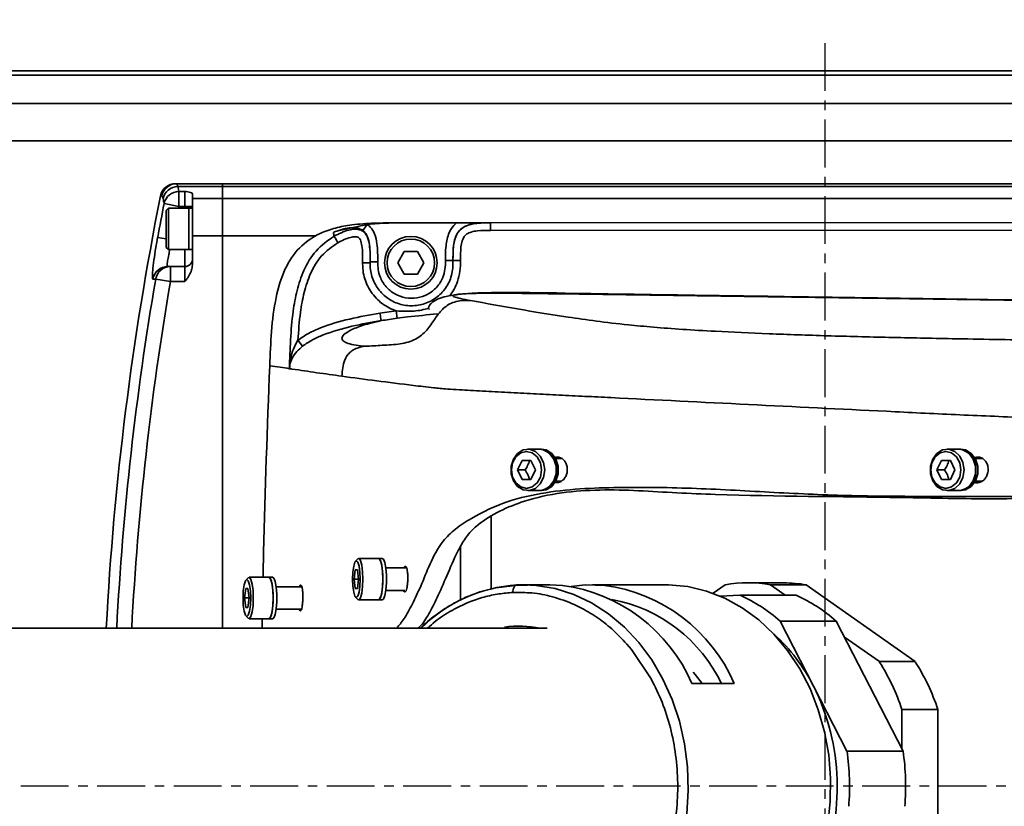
# Model space of a CAD drawing. Header units: millimetres. Extents: x 13873 to 18697, y 1443 to 6366.
# Tile 7 of 28: x 16019 to 16150, y 3487 to 3591. Entities that reach past the tile are written whole.
import ezdxf

# ---------------------------------------------------------------- set-up
doc = ezdxf.new("R2010")
doc.units = ezdxf.units.MM
doc.header["$PDSIZE"] = -1
doc.linetypes.add('CENTER', pattern=[10.16, 6.35, -1.27, 1.27, -1.27])
doc.styles.add('标准汉字', font='gbenor.shx', dxfattribs={"bigfont": 'gbcbig.shx'})
doc.dimstyles.new('ISO-25', dxfattribs={"dimscale": 5, "dimtxt": 3.5, "dimasz": 5, "dimexe": 3.5, "dimexo": 0.625, "dimtad": 1, "dimdec": 1, "dimdsep": 46, "dimtxsty": '标准汉字', "dimcen": 2.5, "dimclrd": 1, "dimclre": 1, "dimadec": 0, "dimazin": 0, "dimtfac": 1, "dimtdec": 1, "dimtmove": 1, "dimatfit": 3, "dimfxl": 1, "dimarcsym": 0})

# ---------------------------------------------------------------- blocks, each defined once
blk = doc.blocks.new('*D72')
at = {"color": 1, "lineweight": -2, "transparency": 16777216}
for p, q in [((16589.44, 3882.95), (16525.87, 3855.55)), ((15676.41, 3489.42), (16502.91, 3845.65))]:
    blk.add_line(p, q, dxfattribs=at)
at = {"color": 1, "transparency": 16777216}
blk.add_solid([(16524.22, 3859.38), (16527.52, 3851.72), (16502.91, 3845.65)], dxfattribs=at)
at = {"layer": 'Defpoints', "color": 0, "transparency": 16777216}
for p in [(16502.91, 3845.65), (15676.41, 3489.42)]:
    blk.add_point(p, dxfattribs=at)
at = {"color": 0, "transparency": 16777216, "insert": (16564.43, 3885.1), "char_height": 17.5, "attachment_point": 5, "rotation": 23.3168, "style": '标准汉字'}
blk.add_mtext('R900', dxfattribs=at)

msp = doc.modelspace()

# ---------------------------------------------------------------- linework, layer by layer
at = {"color": 4, "linetype": 'CENTER'}
for p, q in [((16126.41, 3588.09), (16126.41, 3390.75)), ((16655.88, 3489.42), (15445.04, 3489.42))]:
    msp.add_line(p, q, dxfattribs=at)
at = {"linetype": 'Continuous', "lineweight": 35}
for p, q in [((15581.41, 3584.42), (16206.41, 3584.42)), ((16206.41, 3583.84), (15581.41, 3583.84)), ((15581.41, 3580.07), (16206.41, 3580.07)), ((16206.41, 3575.13), (15752.18, 3575.13)), ((16040.13, 3569.42), (16040.31, 3569.42)), ((16040.31, 3569.42), (16040.46, 3569.04)), ((16040.31, 3569.42), (16046.41, 3569.42)), ((16040.46, 3569.04), (16046.41, 3569.04)), ((16046.41, 3569.04), (16046.41, 3569.42)), ((16046.41, 3569.42), (16636.41, 3569.42)), ((16046.41, 3567.47), (16046.41, 3569.04)), ((16636.41, 3569.04), (16046.41, 3569.04)), ((16038.35, 3567.81), (16038.17, 3567.81)), ((16038.5, 3567.44), (16038.35, 3567.81)), ((16040.6, 3568.39), (16041.41, 3568.39)), ((16040.6, 3568.39), (16040.6, 3566.41)), ((16041.41, 3566.41), (16041.41, 3568.39)), ((16042.41, 3568.11), (16042.41, 3567.47)), ((16040.6, 3566.41), (16038.65, 3566.79)), ((16040.6, 3566.41), (16040.56, 3566.17)), ((16041.41, 3566.41), (16040.6, 3566.41)), ((16042.41, 3566.41), (16041.41, 3566.41)), ((16041.41, 3566.17), (16041.41, 3566.41)), ((16042.41, 3567.47), (16046.41, 3567.47)), ((16042.41, 3567.47), (16042.41, 3562.51)), ((16046.41, 3562.51), (16046.41, 3567.47)), ((16046.41, 3567.47), (16636.41, 3567.47)), ((16039.21, 3566.17), (16038.91, 3565.87)), ((16038.91, 3563.42), (16038.91, 3565.87)), ((16041.91, 3566.17), (16039.21, 3566.17)), ((16039.21, 3566.17), (16039.21, 3563.42)), ((16042.41, 3566.17), (16041.91, 3566.17)), ((16041.91, 3566.17), (16041.91, 3563.42)), ((16041.91, 3560.67), (16041.91, 3566.17)), ((16061.71, 3563.18), (16065.62, 3564.02)), ((16065.03, 3563.21), (16065.62, 3564.02)), ((16069.62, 3564.21), (16366.87, 3564.39)), ((16071.01, 3564.21), (16069.62, 3564.21)), ((16071.01, 3564.21), (16071.08, 3564.21)), ((16071.01, 3564.21), (16071.08, 3564.21)), ((16071.08, 3564.21), (16077.49, 3564.21)), ((16082, 3564.21), (16208.88, 3564.29)), ((16082.01, 3563.21), (16082, 3564.21)), ((16082, 3564.21), (16082, 3564.21)), ((16038.91, 3560.97), (16038.91, 3563.42)), ((16039.21, 3563.42), (16039.21, 3560.67)), ((16041.91, 3563.42), (16041.91, 3560.67)), ((16042.41, 3562.51), (16046.41, 3562.51)), ((16042.41, 3562.51), (16042.41, 3558.66)), ((16046.41, 3510.42), (16046.41, 3562.51)), ((16058.75, 3562.51), (16046.41, 3562.51)), ((16208.88, 3563.29), (16082.01, 3563.21)), ((16038.91, 3562.08), (16037.78, 3562.29)), ((16038.91, 3560.97), (16039.21, 3560.67)), ((16039.21, 3560.67), (16041.91, 3560.67)), ((16041.41, 3558.42), (16041.41, 3560.67)), ((16041.91, 3560.67), (16042.41, 3560.67)), ((16069.68, 3558.92), (16070.54, 3560.42)), ((16070.54, 3560.42), (16072.28, 3560.42)), ((16072.28, 3560.42), (16073.14, 3558.92)), ((16070.54, 3557.42), (16069.68, 3558.92)), ((16073.14, 3558.92), (16072.28, 3557.42)), ((16077.01, 3559.21), (16076.01, 3559.21)), ((16078.01, 3559.21), (16077.01, 3559.21)), ((16039.13, 3558.42), (16039.48, 3558.42)), ((16039.48, 3558.42), (16039.48, 3556.42)), ((16039.48, 3558.42), (16041.41, 3558.42)), ((16041.41, 3556.42), (16041.41, 3558.42)), ((16072.28, 3557.42), (16070.54, 3557.42)), ((16037.52, 3556.76), (16037.16, 3556.76)), ((16037.52, 3556.76), (16039.48, 3556.42)), ((16041.41, 3556.42), (16039.48, 3556.42)), ((16332.73, 3551.38), (16090.64, 3554.8)), ((16067.31, 3552.22), (16069.48, 3552.54)), ((16069.48, 3552.54), (16069.61, 3551.55)), ((16056.41, 3548.63), (16057.04, 3547.85)), ((16055.31, 3545.05), (16055.29, 3544.86)), ((16088.49, 3534.17), (16086.94, 3534.17)), ((16088.78, 3534.17), (16088.49, 3534.17)), ((16144.2, 3534.17), (16142.65, 3534.17)), ((16144.48, 3534.17), (16144.2, 3534.17)), ((16085.59, 3531.42), (16086.18, 3532.67)), ((16086.18, 3532.67), (16087.36, 3532.67)), ((16087.36, 3532.67), (16087.95, 3531.42)), ((16091.45, 3532.92), (16090.67, 3532.92)), ((16141.29, 3531.42), (16141.88, 3532.67)), ((16141.88, 3532.67), (16143.07, 3532.67)), ((16143.07, 3532.67), (16143.66, 3531.42)), ((16147.34, 3532.92), (16146.37, 3532.92)), ((16086.18, 3530.17), (16085.59, 3531.42)), ((16086.59, 3531.42), (16085.59, 3531.42)), ((16087.95, 3531.42), (16087.36, 3530.17)), ((16141.88, 3530.17), (16141.29, 3531.42)), ((16142.29, 3531.42), (16141.29, 3531.42)), ((16143.66, 3531.42), (16143.07, 3530.17)), ((16087.36, 3530.17), (16086.18, 3530.17)), ((16090.67, 3529.92), (16091.4, 3529.92)), ((16143.07, 3530.17), (16141.88, 3530.17)), ((16146.37, 3529.92), (16147.29, 3529.92)), ((16086.94, 3528.67), (16088.49, 3528.67)), ((16088.49, 3528.67), (16088.78, 3528.67)), ((16142.65, 3528.67), (16144.2, 3528.67)), ((16144.2, 3528.67), (16144.48, 3528.67)), ((16082.06, 3515.66), (16082.06, 3525.21)), ((16078.01, 3514.17), (16078.01, 3521.28)), ((16064.35, 3519.61), (16064.07, 3519.32)), ((16067.12, 3519.67), (16064.48, 3519.67)), ((16067.61, 3519.67), (16067.12, 3519.67)), ((16063.88, 3516.92), (16064.03, 3518.17)), ((16064.03, 3518.17), (16064.33, 3518.17)), ((16064.33, 3518.17), (16064.48, 3516.92)), ((16070.84, 3518.42), (16068.08, 3518.42)), ((16049.8, 3517.11), (16049.52, 3516.82)), ((16052.56, 3517.17), (16049.92, 3517.17)), ((16053.05, 3517.17), (16052.56, 3517.17)), ((16064.03, 3515.67), (16063.88, 3516.92)), ((16064.48, 3516.92), (16063.88, 3516.92)), ((16064.48, 3516.92), (16064.33, 3515.67)), ((16049.33, 3514.42), (16049.48, 3515.67)), ((16049.48, 3515.67), (16049.78, 3515.67)), ((16049.78, 3515.67), (16049.93, 3514.42)), ((16056.92, 3515.92), (16053.53, 3515.92)), ((16064.33, 3515.67), (16064.03, 3515.67)), ((16068.08, 3515.42), (16070.61, 3515.42)), ((16086.9, 3516.13), (16085.29, 3516.08)), ((16085.51, 3516.15), (16086.34, 3516.17)), ((16089.89, 3516.17), (16086.34, 3516.17)), ((16087.28, 3516.15), (16086.9, 3516.13)), ((16091.55, 3516.1), (16089.89, 3516.17)), ((16105.27, 3516.17), (16095.52, 3516.17)), ((16111.56, 3515.04), (16113.16, 3516.17)), ((16120.93, 3516.42), (16116.16, 3516.42)), ((16119.17, 3516.17), (16121.13, 3514.79)), ((16123.94, 3516.17), (16119.17, 3516.17)), ((16123.94, 3516.17), (16138.41, 3505.97)), ((16049.48, 3513.17), (16049.33, 3514.42)), ((16049.93, 3514.42), (16049.33, 3514.42)), ((16049.93, 3514.42), (16049.78, 3513.17)), ((16064.07, 3514.53), (16064.35, 3514.23)), ((16064.48, 3514.17), (16067.12, 3514.17)), ((16067.12, 3514.17), (16067.61, 3514.17)), ((16112.51, 3514.67), (16115.13, 3514.79)), ((16122.59, 3514.79), (16115.13, 3514.79)), ((16049.78, 3513.17), (16049.48, 3513.17)), ((16053.53, 3512.92), (16056.87, 3512.92)), ((16093.09, 3513.57), (16093.89, 3513.18)), ((16049.52, 3512.03), (16049.8, 3511.73)), ((16049.92, 3511.67), (16052.56, 3511.67)), ((16051.67, 3511.67), (16051.65, 3510.47)), ((16052.56, 3511.67), (16053.05, 3511.67)), ((16051.65, 3510.47), (16052.47, 3510.42)), ((16120.45, 3511.36), (16124.9, 3502.73)), ((16127.9, 3511.36), (16120.45, 3511.36)), ((16127.9, 3511.36), (16136.8, 3494.1)), ((16129, 3509.24), (16133.64, 3505.97)), ((16100.1, 3508.31), (16100.72, 3507.58)), ((16100.72, 3507.58), (16103.34, 3503.67)), ((16133.64, 3505.97), (16138.41, 3505.97)), ((16114.36, 3503.08), (16108.73, 3503.08)), ((16124.9, 3502.73), (16129.34, 3494.1)), ((16136.64, 3499.62), (16136.64, 3494.4)), ((16141.41, 3499.62), (16136.64, 3499.62)), ((16141.41, 3499.62), (16141.41, 3479.22)), ((16136.8, 3494.1), (16129.34, 3494.1))]:
    msp.add_line(p, q, dxfattribs=at)
at = {"linetype": 'Continuous', "lineweight": 35, "flags": 128}
for points in [[(16071.01, 3564.21), (16071.01, 3564.21), (16071.01, 3564.21)], [(16061.71, 3563.18), (16061.71, 3563.18), (16061.71, 3563.18)], [(16089.2, 3531.42), (16089.04, 3530.43), (16088.61, 3529.57), (16087.95, 3528.96), (16087.15, 3528.68), (16086.33, 3528.78), (16085.59, 3529.23), (16085.03, 3529.97), (16084.73, 3530.92), (16084.73, 3531.93), (16085.03, 3532.87), (16085.59, 3533.62), (16086.33, 3534.07), (16087.15, 3534.16), (16087.95, 3533.88), (16088.61, 3533.27), (16089.04, 3532.41), (16089.2, 3531.42)], [(16088.78, 3531.42), (16088.63, 3532.36), (16088.19, 3533.15), (16087.54, 3533.68), (16086.77, 3533.87), (16086, 3533.68), (16085.35, 3533.15), (16084.92, 3532.36), (16084.77, 3531.42), (16084.92, 3530.48), (16085.35, 3529.69), (16086, 3529.16), (16086.77, 3528.97), (16087.54, 3529.16), (16088.19, 3529.69), (16088.63, 3530.48), (16088.78, 3531.42)], [(16088.49, 3528.67), (16089.11, 3528.78), (16089.85, 3529.23), (16090.41, 3529.97), (16090.71, 3530.92), (16090.71, 3531.93), (16090.41, 3532.87), (16089.85, 3533.62), (16089.11, 3534.07), (16088.49, 3534.17)], [(16088.78, 3528.67), (16089.4, 3528.78), (16090.14, 3529.23), (16090.69, 3529.97), (16090.99, 3530.92), (16090.99, 3531.93), (16090.69, 3532.87), (16090.14, 3533.62), (16089.4, 3534.07), (16088.78, 3534.17)], [(16144.9, 3531.42), (16144.75, 3530.43), (16144.31, 3529.57), (16143.65, 3528.96), (16142.85, 3528.68), (16142.03, 3528.78), (16141.29, 3529.23), (16140.73, 3529.97), (16140.43, 3530.92), (16140.43, 3531.93), (16140.73, 3532.87), (16141.29, 3533.62), (16142.03, 3534.07), (16142.85, 3534.16), (16143.65, 3533.88), (16144.31, 3533.27), (16144.75, 3532.41), (16144.9, 3531.42)], [(16144.48, 3531.42), (16144.33, 3532.36), (16143.89, 3533.15), (16143.24, 3533.68), (16142.47, 3533.87), (16141.71, 3533.68), (16141.06, 3533.15), (16140.62, 3532.36), (16140.47, 3531.42), (16140.62, 3530.48), (16141.06, 3529.69), (16141.71, 3529.16), (16142.47, 3528.97), (16143.24, 3529.16), (16143.89, 3529.69), (16144.33, 3530.48), (16144.48, 3531.42)], [(16144.2, 3528.67), (16144.81, 3528.78), (16145.55, 3529.23), (16146.11, 3529.97), (16146.41, 3530.92), (16146.41, 3531.93), (16146.11, 3532.87), (16145.55, 3533.62), (16144.81, 3534.07), (16144.2, 3534.17)], [(16144.48, 3528.67), (16145.1, 3528.78), (16145.84, 3529.23), (16146.4, 3529.97), (16146.7, 3530.92), (16146.7, 3531.93), (16146.4, 3532.87), (16145.84, 3533.62), (16145.1, 3534.07), (16144.48, 3534.17)], [(16064.69, 3516.92), (16064.65, 3517.86), (16064.54, 3518.65), (16064.38, 3519.18), (16064.18, 3519.37), (16063.99, 3519.18), (16063.82, 3518.65), (16063.71, 3517.86), (16063.67, 3516.92), (16063.71, 3515.98), (16063.82, 3515.19), (16063.99, 3514.66), (16064.18, 3514.47), (16064.38, 3514.66), (16064.54, 3515.19), (16064.65, 3515.98), (16064.69, 3516.92)], [(16064.35, 3519.61), (16064.53, 3519.66), (16064.73, 3519.38), (16064.9, 3518.77), (16065.01, 3517.91), (16065.05, 3516.92)], [(16067.12, 3519.67), (16067.17, 3519.66), (16067.37, 3519.38), (16067.54, 3518.77), (16067.65, 3517.91), (16067.69, 3516.92)], [(16067.12, 3514.17), (16067.27, 3514.28), (16067.46, 3514.73), (16067.6, 3515.47), (16067.68, 3516.42), (16067.68, 3517.43), (16067.6, 3518.37), (16067.46, 3519.12), (16067.27, 3519.57), (16067.12, 3519.67)], [(16067.61, 3514.17), (16067.76, 3514.28), (16067.95, 3514.73), (16068.09, 3515.47), (16068.17, 3516.42), (16068.17, 3517.43), (16068.09, 3518.37), (16067.95, 3519.12), (16067.76, 3519.57), (16067.61, 3519.67)], [(16050.14, 3514.42), (16050.1, 3515.36), (16049.99, 3516.15), (16049.82, 3516.68), (16049.63, 3516.87), (16049.43, 3516.68), (16049.27, 3516.15), (16049.16, 3515.36), (16049.12, 3514.42), (16049.16, 3513.48), (16049.27, 3512.69), (16049.43, 3512.16), (16049.63, 3511.97), (16049.82, 3512.16), (16049.99, 3512.69), (16050.1, 3513.48), (16050.14, 3514.42)], [(16049.8, 3517.11), (16049.97, 3517.16), (16050.18, 3516.88), (16050.34, 3516.27), (16050.45, 3515.41), (16050.49, 3514.42)], [(16052.56, 3517.17), (16052.62, 3517.16), (16052.82, 3516.88), (16052.99, 3516.27), (16053.1, 3515.41), (16053.13, 3514.42)], [(16052.56, 3511.67), (16052.72, 3511.78), (16052.91, 3512.23), (16053.05, 3512.97), (16053.12, 3513.92), (16053.12, 3514.93), (16053.05, 3515.87), (16052.91, 3516.62), (16052.72, 3517.07), (16052.56, 3517.17)], [(16053.05, 3511.67), (16053.21, 3511.78), (16053.4, 3512.23), (16053.54, 3512.97), (16053.61, 3513.92), (16053.61, 3514.93), (16053.54, 3515.87), (16053.4, 3516.62), (16053.21, 3517.07), (16053.05, 3517.17)], [(16065.05, 3516.92), (16065.01, 3515.93), (16064.9, 3515.07), (16064.73, 3514.46), (16064.53, 3514.18), (16064.35, 3514.23)], [(16067.69, 3516.92), (16067.65, 3515.93), (16067.54, 3515.07), (16067.37, 3514.46), (16067.17, 3514.18), (16067.12, 3514.17)], [(16086.34, 3516.17), (16088.06, 3516.09), (16090.58, 3515.67), (16093.05, 3514.89), (16095.42, 3513.76), (16097.68, 3512.31), (16099.78, 3510.55), (16101.7, 3508.5), (16103.41, 3506.2), (16104.89, 3503.66), (16106.12, 3500.94), (16107.08, 3498.06), (16107.76, 3495.06), (16108.15, 3491.99), (16108.25, 3488.88), (16108.05, 3485.78)], [(16092.7, 3515.95), (16094.57, 3516.15), (16097.17, 3516.1)], [(16105.27, 3516.17), (16105.64, 3516.17), (16108.19, 3515.93), (16110.69, 3515.34), (16113.11, 3514.4), (16115.44, 3513.12), (16117.62, 3511.51), (16119.64, 3509.61), (16121.46, 3507.44), (16123.07, 3505.02), (16124.43, 3502.39), (16125.53, 3499.59), (16126.36, 3496.65), (16126.91, 3493.61), (16127.16, 3490.52), (16127.12, 3487.41), (16126.78, 3484.32)], [(16050.49, 3514.42), (16050.45, 3513.43), (16050.34, 3512.57), (16050.18, 3511.96), (16049.97, 3511.68), (16049.8, 3511.73)], [(16053.13, 3514.42), (16053.1, 3513.43), (16052.99, 3512.57), (16052.82, 3511.96), (16052.62, 3511.68), (16052.56, 3511.67)], [(16108.91, 3504.56), (16109.16, 3504.27), (16110.09, 3503.08)]]:
    msp.add_lwpolyline(points, dxfattribs=at)
at = {"linetype": 'Continuous', "lineweight": 35}
for radius in [3.5, 3.15]:
    msp.add_circle((16071.41, 3558.92), radius, dxfattribs=at)
at = {"color": 4}
msp.add_arc((15676.41, 3489.42), 900, 225, 135, dxfattribs=at)
at = {"linetype": 'Continuous', "lineweight": 35}
for centre, radius, start, end in [((16040.13, 3567.42), 2, 90, 168.698), ((16040.31, 3567.42), 2, 90.0099, 168.7142), ((16040.46, 3567.03), 2, 90.0177, 168.2522), ((16046.82, 3570.1), 6.44, 189.5088, 195.3855), ((16430.41, 3489.42), 400, 168.698, 176.9893), ((16040.61, 3566.38), 2.01, 90.1387, 168.2657), ((16430.41, 3489.42), 399.33, 168.8282, 169.4866), ((16044.89, 3568.51), 6.47, 189.5088, 195.3855), ((16041.41, 3559.42), 1, 270, 0), ((16039.13, 3556.43), 2, 90.059, 170.399), ((16039.48, 3556.43), 1.99, 90.0793, 170.4299), ((16430.41, 3489.42), 398.62, 170.2748, 176.9794), ((16430.41, 3489.42), 396.63, 170.2748, 176.9647), ((16088.24, 3531.67), 2.52, 354.3827, 84.2627), ((16143.94, 3531.67), 2.52, 354.3827, 84.2627), ((16088.29, 3531.14), 2.47, 274.7351, 6.6195), ((16143.99, 3531.14), 2.47, 274.7351, 6.6195), ((16086.76, 3496.34), 19.85, 93.6032, 134.7728), ((16088.62, 3494.37), 21.92, 23.4159, 82.3221), ((16094.24, 3494.37), 21.92, 23.4159, 82.3221), ((16116.16, 3498.26), 18.17, 80.4785, 99.5215), ((16120.93, 3498.23), 18.19, 80.4835, 89.9915), ((16094.35, 3494.21), 20.36, 25.5871, 79.3432), ((16106.48, 3495.52), 21.12, 48.5901, 65.8076), ((16113.93, 3495.52), 21.12, 48.5901, 65.8076), ((16085.76, 3496.36), 14.32, 78.6482, 97.6538), ((16103.86, 3492.1), 23.57, 26.8044, 47.9118), ((16109.17, 3490.51), 28.94, 18.3378, 32.2846), ((16113.94, 3490.51), 28.94, 18.3378, 32.2846), ((16098.33, 3489.4), 29.72, 336.9145, 26.6397), ((16096.8, 3489.42), 32.88, 355.3729, 8.1812), ((16104.25, 3489.42), 32.88, 355.3729, 8.1812)]:
    msp.add_arc(centre, radius, start, end, dxfattribs=at)
for points, knots in [([(16041.41, 3568.39), (16041.41, 3568.39), (16041.46, 3568.38), (16041.8, 3568.32), (16042.29, 3568.23), (16042.38, 3568.14), (16042.41, 3568.11)], [0, 0, 0, 0, 0.003605, 0.09879, 0.716884, 1, 1, 1, 1]), ([(16052.67, 3545.26), (16052.73, 3546.78), (16052.85, 3549.81), (16053.37, 3554.16), (16054.48, 3557.99), (16056.46, 3561.04), (16058.96, 3562.76), (16061.41, 3563.59), (16063.83, 3564.03), (16066.58, 3564.21), (16068.61, 3564.21), (16069.62, 3564.21)], [0, 0, 0, 0, 0.150988, 0.301601, 0.43327, 0.543913, 0.655201, 0.727092, 0.799186, 0.89952, 1, 1, 1, 1]), ([(16065.62, 3564.02), (16065.75, 3564.03), (16067.54, 3564.21), (16069.34, 3564.21), (16071.01, 3564.21)], [0, 0, 0, 0, 0.072546, 1, 1, 1, 1]), ([(16065.62, 3564.02), (16065.77, 3563.89), (16066.19, 3563.54), (16066.68, 3562.66), (16067.02, 3561.1), (16067.01, 3559.85), (16067.01, 3559.04)], [0, 0, 0, 0, 0.113534, 0.30185, 0.549126, 1, 1, 1, 1]), ([(16076.01, 3559.21), (16076.01, 3559.8), (16076.01, 3560.98), (16076.29, 3562.6), (16076.91, 3563.69), (16077.37, 3564.1), (16077.49, 3564.21)], [0, 0, 0, 0, 0.325244, 0.65756, 0.906099, 1, 1, 1, 1]), ([(16077.01, 3559.21), (16077.01, 3559.54), (16077.01, 3560.53), (16077.11, 3561.85), (16077.64, 3563), (16078.3, 3563.63), (16079.17, 3564), (16080.42, 3564.22), (16081.38, 3564.22), (16082, 3564.21)], [0, 0, 0, 0, 0.115841, 0.348448, 0.457176, 0.554196, 0.662817, 0.782001, 1, 1, 1, 1]), ([(16082, 3564.21), (16081.3, 3564.22), (16080.16, 3564.22), (16078.72, 3563.88), (16077.81, 3563.24), (16077.22, 3562.2), (16077.01, 3560.81), (16077.01, 3559.76), (16077.01, 3559.21)], [0, 0, 0, 0, 0.246887, 0.400396, 0.513383, 0.628018, 0.809313, 1, 1, 1, 1]), ([(16077.49, 3564.21), (16077.93, 3564.21), (16078.85, 3564.21), (16080.02, 3564.21), (16080.94, 3564.21), (16081.48, 3564.21), (16081.74, 3564.21), (16081.87, 3564.21), (16081.93, 3564.21), (16081.96, 3564.21), (16081.98, 3564.21), (16081.99, 3564.21), (16082, 3564.21), (16082, 3564.21)], [0, 0, 0, 0, 0.286713, 0.599923, 0.803703, 0.90211, 0.951337, 0.975781, 0.986685, 0.992138, 0.994866, 0.997593, 1, 1, 1, 1]), ([(16055.28, 3544.86), (16055.32, 3546.14), (16055.4, 3548.69), (16055.69, 3552.16), (16056.24, 3555.26), (16057.15, 3558), (16058.67, 3560.66), (16060.37, 3561.85), (16061.23, 3562.46)], [0, 0, 0, 0, 0.197136, 0.394071, 0.538311, 0.682112, 0.839285, 1, 1, 1, 1]), ([(16061.71, 3563.18), (16061.61, 3563.15), (16061.42, 3563.08), (16061.23, 3563), (16061.13, 3562.96)], [0, 0, 0, 0, 0.498213, 1, 1, 1, 1]), ([(16061.23, 3562.46), (16061.21, 3562.54), (16061.17, 3562.72), (16061.15, 3562.87), (16061.13, 3562.96)], [0, 0, 0, 0, 0.4251, 1, 1, 1, 1]), ([(16061.23, 3562.46), (16061.86, 3562.78), (16062.75, 3563.22), (16063.87, 3563.39), (16064.46, 3563.35), (16064.93, 3563.2), (16065.35, 3562.87), (16065.73, 3562.24), (16066.02, 3560.9), (16066.01, 3559.73), (16066.01, 3558.93)], [0, 0, 0, 0, 0.249861, 0.348617, 0.399726, 0.459247, 0.520115, 0.584964, 0.715793, 1, 1, 1, 1]), ([(16065.03, 3563.21), (16064.96, 3563.26), (16064.73, 3563.41), (16064.13, 3563.6), (16063.34, 3563.59), (16062.56, 3563.44), (16062.06, 3563.3), (16061.8, 3563.21), (16061.71, 3563.18)], [0, 0, 0, 0, 0.0674358, 0.2360162, 0.5550352, 0.7672976, 0.9194171, 1, 1, 1, 1]), ([(16066.01, 3559.04), (16066.01, 3559.8), (16066.02, 3560.92), (16065.74, 3562.25), (16065.4, 3562.9), (16065.13, 3563.13), (16065.03, 3563.21)], [0, 0, 0, 0, 0.516084, 0.758941, 0.914481, 1, 1, 1, 1]), ([(16082.01, 3563.21), (16081.42, 3563.22), (16080.56, 3563.22), (16079.49, 3563.05), (16078.88, 3562.8), (16078.46, 3562.39), (16078.08, 3561.52), (16078.01, 3560.42), (16078.01, 3559.53), (16078.01, 3559.21)], [0, 0, 0, 0, 0.251626, 0.37116, 0.461169, 0.530604, 0.618623, 0.862269, 1, 1, 1, 1]), ([(16037.16, 3556.76), (16037.13, 3556.82), (16037.06, 3556.93), (16037.11, 3557.86), (16037.27, 3559.21), (16037.51, 3560.77), (16037.7, 3561.83), (16037.78, 3562.29)], [0, 0, 0, 0, 0.209815, 0.419653, 0.62928, 0.841011, 1, 1, 1, 1]), ([(16061.72, 3561.59), (16060.95, 3561.05), (16059.42, 3559.98), (16058.03, 3557.55), (16057.19, 3554.99), (16056.65, 3552.01), (16056.5, 3549.87), (16056.41, 3548.63)], [0, 0, 0, 0, 0.1900525, 0.3795062, 0.5610767, 0.7432335, 1, 1, 1, 1]), ([(16065.01, 3558.93), (16065.01, 3559.69), (16065.02, 3560.71), (16064.8, 3561.81), (16064.6, 3562.18), (16064.44, 3562.31), (16064.24, 3562.37), (16063.89, 3562.39), (16063, 3562.24), (16062.27, 3561.87), (16061.72, 3561.59)], [0, 0, 0, 0, 0.354127, 0.481975, 0.522486, 0.548008, 0.578699, 0.616687, 0.712174, 1, 1, 1, 1]), ([(16039.41, 3560.67), (16039.36, 3560.44), (16039.21, 3559.86), (16039.08, 3559.12), (16039.03, 3558.53), (16039.09, 3558.46), (16039.13, 3558.42)], [0, 0, 0, 0, 0.175866, 0.451257, 0.725532, 1, 1, 1, 1]), ([(16042.41, 3558.66), (16042.38, 3558.42), (16042.29, 3557.68), (16041.8, 3556.97), (16041.46, 3556.49), (16041.41, 3556.42), (16041.41, 3556.42)], [0, 0, 0, 0, 0.283116, 0.90121, 0.996395, 1, 1, 1, 1]), ([(16069.48, 3552.54), (16069.16, 3552.66), (16068.17, 3553.04), (16066.71, 3554.15), (16065.47, 3555.99), (16065.02, 3557.68), (16065.01, 3558.67), (16065.01, 3558.93)], [0, 0, 0, 0, 0.120726, 0.382542, 0.644359, 0.906175, 1, 1, 1, 1]), ([(16066.01, 3558.93), (16066.01, 3558.7), (16066.01, 3557.85), (16066.4, 3556.41), (16067.45, 3554.85), (16068.96, 3553.72), (16070.75, 3553.16), (16072.63, 3553.22), (16074.39, 3553.9), (16075.82, 3555.13), (16076.79, 3556.79), (16077.02, 3558.23), (16077.01, 3559.05), (16077.01, 3559.21)], [0, 0, 0, 0, 0.038826, 0.14187, 0.244915, 0.347959, 0.451004, 0.554048, 0.657093, 0.760137, 0.863182, 0.972081, 1, 1, 1, 1]), ([(16066.01, 3558.93), (16066.01, 3558.95), (16066.01, 3558.99), (16066.01, 3559.02), (16066.01, 3559.04)], [0, 0, 0, 0, 0.499986, 1, 1, 1, 1]), ([(16067.01, 3559.04), (16067.04, 3558.35), (16067.08, 3557.67), (16067.52, 3556.57), (16068.06, 3555.69), (16069.25, 3554.72), (16070.7, 3554.2), (16072.24, 3554.18), (16073.7, 3554.68), (16074.9, 3555.63), (16075.68, 3556.82), (16075.99, 3558.07), (16076, 3558.83), (16076.01, 3559.21)], [0, 0, 0, 0, 0.136025, 0.136141, 0.237596, 0.339051, 0.440506, 0.541962, 0.643417, 0.744872, 0.846327, 0.922834, 1, 1, 1, 1]), ([(16078.01, 3559.21), (16078, 3558.74), (16077.98, 3557.8), (16077.57, 3556.19), (16077.04, 3555.01), (16076.47, 3554.52), (16076.45, 3554.51)], [0, 0, 0, 0, 0.278061, 0.554571, 0.985156, 1, 1, 1, 1]), ([(16090.74, 3554.91), (16089.16, 3554.93), (16086.29, 3554.97), (16082.43, 3554.98), (16079.59, 3554.9), (16077.57, 3554.72), (16076.2, 3554.49), (16075.25, 3554.22), (16074.66, 3553.94), (16074.32, 3553.73), (16074.07, 3553.51), (16073.89, 3553.29), (16073.79, 3553.07), (16073.75, 3552.85), (16073.83, 3552.76), (16073.88, 3552.71)], [0, 0, 0, 0, 0.246595, 0.445463, 0.598581, 0.688567, 0.761552, 0.818989, 0.841621, 0.862165, 0.882784, 0.905596, 0.932246, 0.963839, 1, 1, 1, 1]), ([(16079.35, 3553.91), (16078.89, 3554), (16078, 3554.16), (16077.09, 3554.4), (16076.95, 3554.58), (16077.42, 3554.7), (16078.04, 3554.77), (16078.93, 3554.83), (16080.51, 3554.88), (16083.16, 3554.89), (16086.74, 3554.86), (16089.29, 3554.82), (16090.64, 3554.8)], [0, 0, 0, 0, 0.156305, 0.29899, 0.42004, 0.472766, 0.521866, 0.569583, 0.618482, 0.727402, 0.856531, 1, 1, 1, 1]), ([(16090.64, 3554.8), (16090.68, 3554.87), (16090.74, 3554.96), (16090.73, 3554.88), (16090.73, 3554.86)], [0, 0, 0, 0, 0.741832, 1, 1, 1, 1]), ([(16263.35, 3552.52), (16263.35, 3552.52), (16263.36, 3552.52), (16263.31, 3552.53), (16263.18, 3552.53), (16262.85, 3552.54), (16262, 3552.55), (16260.38, 3552.57), (16257.51, 3552.6), (16253.91, 3552.64), (16250.08, 3552.69), (16246.89, 3552.72), (16244.24, 3552.76), (16241.63, 3552.79), (16238.56, 3552.83), (16234.35, 3552.88), (16228.91, 3552.94), (16222.11, 3553.03), (16214.15, 3553.13), (16205.04, 3553.25), (16194.76, 3553.39), (16183.32, 3553.54), (16170.73, 3553.72), (16156.97, 3553.91), (16142.06, 3554.12), (16125.98, 3554.36), (16108.75, 3554.62), (16096.87, 3554.8), (16090.74, 3554.89)], [0, 0, 0, 0, 0.0000092, 0.0015162, 0.0030978, 0.004895, 0.0094812, 0.0194942, 0.0336717, 0.0594426, 0.0816892, 0.1000504, 0.1145348, 0.1275425, 0.1451648, 0.1677049, 0.2002182, 0.2394273, 0.285333, 0.3379362, 0.3972379, 0.4632389, 0.5359402, 0.6153432, 0.701449, 0.7942592, 0.8937755, 1, 1, 1, 1]), ([(16079.35, 3553.91), (16078.88, 3553.92), (16078.07, 3553.94), (16076.75, 3553.62), (16075.54, 3552.8), (16074.54, 3551.41), (16073.58, 3549.91), (16072.04, 3548.62), (16069.92, 3548.08), (16067.67, 3547.97), (16066.12, 3547.88), (16065.37, 3547.83)], [0, 0, 0, 0, 0.088085, 0.148588, 0.249069, 0.351119, 0.464198, 0.580549, 0.712327, 0.861373, 1, 1, 1, 1]), ([(16177.42, 3548.32), (16173.61, 3548.37), (16165.99, 3548.48), (16154.6, 3548.65), (16144.21, 3548.82), (16134.87, 3549.01), (16126.66, 3549.22), (16118.87, 3549.49), (16112.5, 3549.78), (16107.42, 3550.08), (16103.55, 3550.37), (16099.66, 3550.73), (16095.96, 3551.18), (16091.04, 3551.88), (16085.49, 3552.79), (16081.4, 3553.53), (16079.35, 3553.91)], [0, 0, 0, 0, 0.080062, 0.160166, 0.240353, 0.30062, 0.361134, 0.422111, 0.483733, 0.525259, 0.567186, 0.609517, 0.673814, 0.738855, 0.869308, 1, 1, 1, 1]), ([(16056.41, 3548.63), (16056.88, 3548.95), (16057.82, 3549.61), (16060.12, 3550.6), (16063.29, 3551.53), (16065.96, 3551.99), (16067.31, 3552.22)], [0, 0, 0, 0, 0.14642, 0.296639, 0.64584, 1, 1, 1, 1]), ([(16069.48, 3552.54), (16069.93, 3552.51), (16071.05, 3552.45), (16072.5, 3552.54), (16073.46, 3552.79), (16073.77, 3552.87)], [0, 0, 0, 0, 0.312433, 0.776388, 1, 1, 1, 1]), ([(16074.92, 3552.13), (16073.6, 3552.01), (16071.83, 3551.84), (16070.07, 3551.61), (16069.61, 3551.55)], [0, 0, 0, 0, 0.742307, 1, 1, 1, 1]), ([(16067.47, 3551.24), (16066.17, 3551.01), (16063.57, 3550.56), (16060.52, 3549.68), (16058.34, 3548.74), (16057.47, 3548.15), (16057.04, 3547.85)], [0, 0, 0, 0, 0.356676, 0.7164407, 0.8569836, 1, 1, 1, 1]), ([(16065.37, 3547.83), (16064.95, 3547.88), (16064.11, 3547.98), (16063.05, 3548.19), (16062.35, 3548.52), (16062.16, 3548.97), (16062.61, 3549.54), (16063.79, 3550.19), (16065.51, 3550.79), (16066.94, 3551.11), (16067.47, 3551.24)], [0, 0, 0, 0, 0.161318, 0.317794, 0.465348, 0.601153, 0.724136, 0.835564, 0.939469, 1, 1, 1, 1]), ([(16069.61, 3551.55), (16068.9, 3551.45), (16068.18, 3551.35), (16067.47, 3551.24), (16067.47, 3551.24)], [0, 0, 0, 0, 0.999972, 1, 1, 1, 1]), ([(16055.31, 3545.05), (16055.31, 3545.16), (16055.35, 3545.68), (16055.5, 3546.59), (16055.87, 3547.68), (16056.25, 3548.34), (16056.41, 3548.63)], [0, 0, 0, 0, 0.085566, 0.40787, 0.746106, 1, 1, 1, 1]), ([(16057.04, 3547.85), (16056.77, 3547.62), (16056.19, 3547.12), (16055.63, 3546.3), (16055.38, 3545.61), (16055.33, 3545.13), (16055.32, 3545.03)], [0, 0, 0, 0, 0.274931, 0.611344, 0.917537, 1, 1, 1, 1]), ([(16062.26, 3543.87), (16062.31, 3544.61), (16062.38, 3545.58), (16062.94, 3546.6), (16063.34, 3547.06), (16063.79, 3547.4), (16064.46, 3547.7), (16065.01, 3547.78), (16065.37, 3547.83)], [0, 0, 0, 0, 0.3878821, 0.5075598, 0.6125298, 0.7095487, 0.8037362, 1, 1, 1, 1]), ([(16052.67, 3545.26), (16052.36, 3537.01), (16052, 3527.65), (16051.8, 3518.29), (16051.78, 3517.17)], [0, 0, 0, 0, 0.880874, 1, 1, 1, 1]), ([(16055.28, 3544.86), (16054.87, 3544.93), (16054, 3545.06), (16053.13, 3545.19), (16052.67, 3545.26)], [0, 0, 0, 0, 0.471149, 1, 1, 1, 1]), ([(16055.44, 3544.84), (16055.41, 3544.85), (16055.36, 3544.85), (16055.31, 3544.86), (16055.29, 3544.86)], [0, 0, 0, 0, 0.500034, 1, 1, 1, 1]), ([(16055.32, 3545.03), (16055.32, 3545.03), (16055.32, 3545.04), (16055.31, 3545.04), (16055.31, 3545.05)], [0, 0, 0, 0, 0.500014, 1, 1, 1, 1]), ([(16055.44, 3544.84), (16055.47, 3544.84), (16055.55, 3544.83), (16055.62, 3544.81), (16055.66, 3544.81)], [0, 0, 0, 0, 0.499968, 1, 1, 1, 1]), ([(16062.26, 3543.87), (16061.14, 3544.02), (16058.89, 3544.33), (16056.74, 3544.65), (16055.66, 3544.81)], [0, 0, 0, 0, 0.499959, 1, 1, 1, 1]), ([(16173.56, 3537.64), (16171.76, 3537.71), (16168.18, 3537.84), (16162.81, 3538.05), (16157.69, 3538.22), (16151.37, 3538.43), (16143.74, 3538.75), (16125.42, 3539.65), (16109.03, 3540.47), (16094.54, 3541.19), (16091.11, 3541.36), (16087.69, 3541.53), (16084.28, 3541.71), (16080.9, 3541.88), (16078.03, 3542.04), (16076.23, 3542.16), (16075.26, 3542.25), (16073.67, 3542.41), (16070.89, 3542.74), (16066.82, 3543.25), (16063.78, 3543.66), (16062.26, 3543.87)], [0, 0, 0, 0, 0.030032, 0.059896, 0.089654, 0.12007, 0.181598, 0.243254, 0.489905, 0.513027, 0.536152, 0.559282, 0.582425, 0.605617, 0.629024, 0.644964, 0.661048, 0.677147, 0.741649, 0.870787, 1, 1, 1, 1]), ([(16087.18, 3532.67), (16087.11, 3532.45), (16086.97, 3532.03), (16086.71, 3531.61), (16086.59, 3531.42)], [0, 0, 0, 0, 0.534625, 1, 1, 1, 1]), ([(16090.54, 3529.76), (16090.66, 3529.74), (16090.95, 3529.7), (16091.38, 3529.87), (16091.78, 3530.2), (16092.06, 3530.68), (16092.2, 3531.24), (16092.19, 3531.82), (16092.02, 3532.36), (16091.7, 3532.79), (16091.29, 3533.06), (16090.88, 3533.16), (16090.63, 3533.09), (16090.53, 3533.06)], [0, 0, 0, 0, 0.078052, 0.173724, 0.269417, 0.365176, 0.461019, 0.55693, 0.65286, 0.748752, 0.844563, 0.940286, 1, 1, 1, 1]), ([(16142.88, 3532.67), (16142.81, 3532.45), (16142.67, 3532.03), (16142.41, 3531.61), (16142.29, 3531.42)], [0, 0, 0, 0, 0.534625, 1, 1, 1, 1]), ([(16146.26, 3529.8), (16146.28, 3529.78), (16146.44, 3529.7), (16146.8, 3529.71), (16147.26, 3529.86), (16147.66, 3530.2), (16147.95, 3530.68), (16148.1, 3531.24), (16148.09, 3531.82), (16147.91, 3532.36), (16147.6, 3532.79), (16147.18, 3533.06), (16146.71, 3533.16), (16146.41, 3533.07), (16146.26, 3533.02)], [0, 0, 0, 0, 0.013811, 0.103652, 0.193508, 0.283445, 0.373496, 0.463635, 0.553796, 0.643905, 0.733916, 0.82383, 0.913686, 1, 1, 1, 1]), ([(16086.59, 3531.42), (16086.73, 3531.2), (16086.99, 3530.78), (16087.12, 3530.36), (16087.18, 3530.17)], [0, 0, 0, 0, 0.534625, 1, 1, 1, 1]), ([(16142.29, 3531.42), (16142.43, 3531.2), (16142.69, 3530.78), (16142.82, 3530.36), (16142.88, 3530.17)], [0, 0, 0, 0, 0.534625, 1, 1, 1, 1]), ([(16069.51, 3510.42), (16069.85, 3510.8), (16070.55, 3511.6), (16071.61, 3513.58), (16072.77, 3516.04), (16073.91, 3518.9), (16075.23, 3521.61), (16077.25, 3523.6), (16080.1, 3525.45), (16084.17, 3527.38), (16091.05, 3528.87), (16099.66, 3529.19), (16109.99, 3529.01), (16120.3, 3528.37), (16129.15, 3527.99), (16136.34, 3527.92), (16141.95, 3527.88), (16147.67, 3527.87), (16153.64, 3527.88), (16159.63, 3527.94), (16165.72, 3527.96), (16171.61, 3527.93), (16180.81, 3527.88), (16190.64, 3527.87), (16199.4, 3527.76), (16203.79, 3527.81), (16206.43, 3527.74), (16209.01, 3527.29), (16211.37, 3526.16), (16213.08, 3524.26), (16214.17, 3521.74), (16214.64, 3518.81), (16214.79, 3507.05), (16214.69, 3489.24), (16214.61, 3471.4), (16214.7, 3462.09), (16214.51, 3458.86), (16213.76, 3455.79), (16212.13, 3453.3), (16210, 3451.94), (16208.04, 3451.38), (16205.59, 3451.05), (16202.41, 3451), (16194.66, 3451.09), (16186.23, 3450.98), (16177.09, 3450.93), (16171.14, 3450.9), (16165.24, 3450.88), (16159.2, 3450.91), (16153.24, 3450.97), (16147.3, 3450.98), (16141.59, 3450.97), (16136, 3450.92), (16123.66, 3450.73), (16111.45, 3450.66), (16099.7, 3450.25), (16095.03, 3450.06), (16090.36, 3450.21), (16086.27, 3450.9), (16082.75, 3452.12), (16079.9, 3453.51), (16077.47, 3455.06), (16075.77, 3456.76), (16074.7, 3458.52), (16073.76, 3460.5), (16072.81, 3462.64), (16071.8, 3464.92), (16070.76, 3466.82), (16069.97, 3468.03), (16069.54, 3468.36), (16069.45, 3468.42)], [0, 0, 0, 0, 0.0108959, 0.0226147, 0.0343197, 0.0471471, 0.0599284, 0.0673422, 0.0747842, 0.0891643, 0.1035387, 0.1319653, 0.1604446, 0.188984, 0.2174926, 0.233372, 0.2493278, 0.2652333, 0.2810182, 0.2967537, 0.310112, 0.3235737, 0.3370455, 0.3728805, 0.3907978, 0.3968335, 0.4028629, 0.4088269, 0.4146063, 0.4204167, 0.4258542, 0.4331141, 0.4404144, 0.5058165, 0.5540406, 0.5615932, 0.5691237, 0.5759689, 0.5829002, 0.588816, 0.5928051, 0.5968061, 0.6056421, 0.6144899, 0.6497536, 0.66328, 0.6768518, 0.690323, 0.7037115, 0.7194351, 0.7352016, 0.7510731, 0.7669883, 0.782837, 0.854343, 0.8672353, 0.8801604, 0.8930124, 0.9058047, 0.914383, 0.9229825, 0.9315292, 0.9387915, 0.946139, 0.9534869, 0.9640678, 0.974645, 0.985907, 0.9971975, 1, 1, 1, 1]), ([(16072.36, 3510.42), (16072.51, 3510.55), (16073.03, 3510.99), (16073.93, 3512.49), (16075.11, 3514.86), (16076.32, 3517.66), (16077.49, 3520.44), (16078.87, 3522.77), (16080.6, 3524.47), (16083.21, 3526.04), (16087, 3527.54), (16091.45, 3528.5), (16096.53, 3528.83), (16101.64, 3528.7), (16106.75, 3528.36), (16118.41, 3527.9), (16132.46, 3527.9), (16146.25, 3527.54), (16153.2, 3527.64), (16157.52, 3527.73), (16162.21, 3527.79), (16167.22, 3527.79), (16172.32, 3527.77), (16180.79, 3527.72), (16190.05, 3527.69), (16199.3, 3527.62), (16204.34, 3527.63), (16207.56, 3527.51), (16209.02, 3527.04), (16209.66, 3526.83)], [0, 0, 0, 0, 0.012181, 0.042084, 0.071919, 0.105749, 0.13943, 0.153729, 0.168008, 0.191516, 0.21509, 0.249776, 0.284585, 0.319693, 0.354928, 0.389973, 0.559757, 0.64465, 0.673245, 0.701821, 0.730152, 0.758997, 0.787975, 0.816966, 0.902741, 0.945628, 0.97402, 0.988491, 1, 1, 1, 1]), ([(16070.44, 3515.42), (16070.47, 3515.36), (16070.53, 3515.22), (16070.65, 3515.2), (16070.77, 3515.36), (16070.88, 3515.7), (16070.97, 3516.18), (16071.01, 3516.74), (16071.02, 3517.32), (16070.98, 3517.86), (16070.91, 3518.29), (16070.81, 3518.56), (16070.68, 3518.65), (16070.58, 3518.59), (16070.53, 3518.46), (16070.52, 3518.42)], [0, 0, 0, 0, 0.060496, 0.14325, 0.22601, 0.308792, 0.391604, 0.474439, 0.557279, 0.640105, 0.722904, 0.805676, 0.888432, 0.971189, 1, 1, 1, 1]), ([(16056.59, 3512.92), (16056.61, 3512.86), (16056.66, 3512.72), (16056.76, 3512.7), (16056.87, 3512.86), (16056.96, 3513.2), (16057.03, 3513.68), (16057.07, 3514.24), (16057.08, 3514.82), (16057.04, 3515.36), (16056.98, 3515.79), (16056.89, 3516.06), (16056.79, 3516.15), (16056.7, 3516.09), (16056.66, 3515.96), (16056.65, 3515.92)], [0, 0, 0, 0, 0.060579, 0.143417, 0.226226, 0.308999, 0.391744, 0.474481, 0.557235, 0.640025, 0.722852, 0.805701, 0.888546, 0.971364, 1, 1, 1, 1]), ([(16085.29, 3516.08), (16084.3, 3515.98), (16082.36, 3515.79), (16079.63, 3514.94), (16077.23, 3513.83), (16075.09, 3512.47), (16073.61, 3511.35), (16072.85, 3510.58), (16072.7, 3510.42)], [0, 0, 0, 0, 0.217845, 0.426985, 0.618057, 0.781969, 0.956595, 1, 1, 1, 1]), ([(16084.97, 3515.15), (16084.97, 3515.28), (16084.98, 3515.47), (16085.04, 3515.7), (16085.11, 3515.86), (16085.2, 3515.99), (16085.33, 3516.12), (16085.44, 3516.14), (16085.51, 3516.15)], [0, 0, 0, 0, 0.239457, 0.368361, 0.5, 0.631639, 0.760543, 1, 1, 1, 1]), ([(16073.63, 3510.42), (16073.97, 3510.73), (16074.98, 3511.64), (16076.82, 3512.79), (16079, 3513.87), (16081.09, 3514.57), (16083.06, 3515), (16084.34, 3515.1), (16084.97, 3515.15)], [0, 0, 0, 0, 0.1032717, 0.3113688, 0.5076575, 0.6818789, 0.8460455, 1, 1, 1, 1]), ([(16084.97, 3515.15), (16085.81, 3515.15), (16087.58, 3515.16), (16090.32, 3514.66), (16092.15, 3513.94), (16093.09, 3513.57)], [0, 0, 0, 0, 0.306258, 0.63984, 1, 1, 1, 1]), ([(16093.89, 3513.18), (16094.61, 3512.78), (16096.07, 3511.96), (16098.17, 3510.34), (16099.45, 3508.99), (16100.1, 3508.31)], [0, 0, 0, 0, 0.317903, 0.651431, 1, 1, 1, 1]), ([(16089.52, 3510.42), (16089.2, 3510.42), (16086.34, 3510.42), (16080.87, 3510.42), (16073.26, 3510.42), (16065.89, 3510.42), (16058.8, 3510.42), (16051.63, 3510.42), (16044.41, 3510.42), (16037.17, 3510.42), (16030.35, 3510.42), (16023.71, 3510.42), (16017.31, 3510.42), (16011.16, 3510.42), (16005.41, 3510.42), (15999.82, 3510.42), (15994.17, 3510.42), (15988.38, 3510.42), (15982.48, 3510.42), (16024.39, 3510.42), (16013.96, 3510.42), (16001.11, 3510.42), (15988.04, 3510.42), (15974.9, 3510.42), (15961.72, 3510.42), (15948.55, 3510.42), (15935.48, 3510.42), (15922.05, 3510.42), (15908.32, 3510.42), (15894.44, 3510.42), (15881.13, 3510.42), (15870.45, 3510.42), (15862.22, 3510.42), (15856.21, 3510.42), (15850.45, 3510.42), (15844.91, 3510.42), (15839.39, 3510.42), (15833.65, 3510.42), (15827.4, 3510.42), (15820.58, 3510.42), (15813.12, 3510.42), (15805.02, 3510.42), (15796.27, 3510.42), (15786.86, 3510.42), (15777.6, 3510.42), (15768.53, 3510.42), (15759.73, 3510.42), (15750.5, 3510.42), (15740.83, 3510.42), (15730.78, 3510.42), (15720.34, 3510.42), (15709.53, 3510.42), (15698.25, 3510.42), (15690.69, 3510.42), (15686.8, 3510.42)], [0, 0, 0, 0, 0.002799, 0.024708, 0.045182, 0.064305, 0.082157, 0.098812, 0.116992, 0.133699, 0.14902, 0.163029, 0.177441, 0.190327, 0.201838, 0.21309, 0.224417, 0.235825, 0.247321, 0.258916, 0.28244, 0.306415, 0.330311, 0.354139, 0.378032, 0.402094, 0.426162, 0.45022, 0.477218, 0.50431, 0.530879, 0.556386, 0.569281, 0.581829, 0.594008, 0.6058, 0.617251, 0.629704, 0.64335, 0.658559, 0.675408, 0.693981, 0.714371, 0.736682, 0.761027, 0.781616, 0.803594, 0.827028, 0.851989, 0.878554, 0.90628, 0.935708, 0.96692, 1, 1, 1, 1]), ([(16103.34, 3503.67), (16103.84, 3502.65), (16104.86, 3500.6), (16105.95, 3497.19), (16106.66, 3493.57), (16106.93, 3489.83), (16106.76, 3486.09), (16106.14, 3482.46), (16105.16, 3479.03), (16104.2, 3476.96), (16103.73, 3475.94)], [0, 0, 0, 0, 0.121203, 0.245974, 0.373176, 0.501526, 0.62967, 0.756267, 0.880072, 1, 1, 1, 1])]:
    msp.add_open_spline(points, degree=3, knots=knots, dxfattribs=at)
for points in [[(16061.72, 3561.59), (16061.66, 3561.7), (16061.54, 3561.91), (16061.38, 3562.19), (16061.27, 3562.4), (16061.24, 3562.44), (16061.23, 3562.46)], [(16065.01, 3558.93), (16065.14, 3558.93), (16065.4, 3558.93), (16065.73, 3558.93), (16065.96, 3558.93), (16065.99, 3558.93), (16066.01, 3558.93)], [(16066.01, 3559.04), (16066.02, 3559.04), (16066.05, 3559.04), (16066.28, 3559.04), (16066.61, 3559.04), (16066.88, 3559.04), (16067.01, 3559.04)], [(16067.31, 3552.22), (16067.33, 3552.1), (16067.37, 3551.85), (16067.42, 3551.53), (16067.46, 3551.3), (16067.46, 3551.26), (16067.47, 3551.24)]]:
    msp.add_open_spline(points, degree=3, dxfattribs=at)

# ---------------------------------------------------------------- dimensions: what is measured, and where the dimension line sits
dim = msp.add_radius_dim(center=(15676.41, 3489.42), mpoint=(16502.91, 3845.65), dimstyle='ISO-25')
dim.commit()
dim.dimension.update_dxf_attribs({"geometry": '*D72', "text_midpoint": (16564.43, 3885.1)})

doc.saveas('drawing.dxf')
